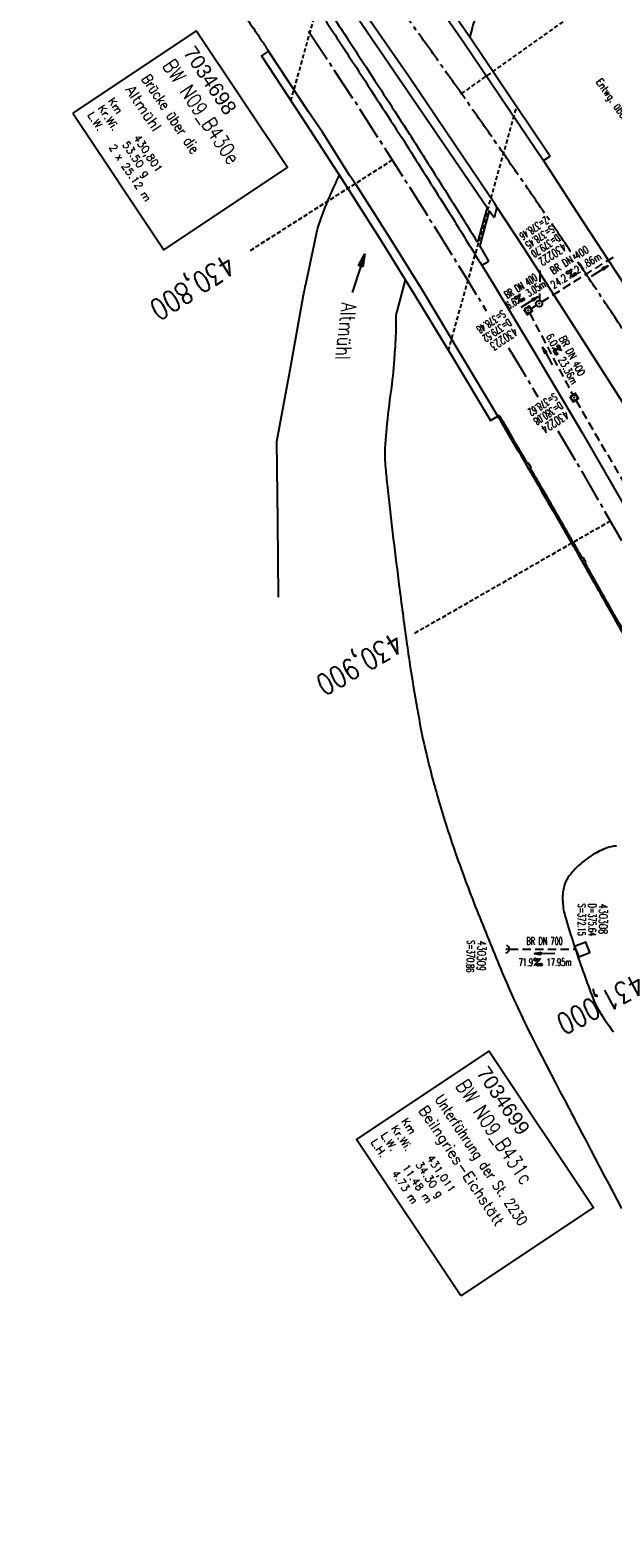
# Model space of a CAD drawing. Extents: x 454519 to 459636, y 422856 to 428936.
# Tile 72 of 82: x 454871 to 455009, y 428106 to 428463. Entities that reach past the tile are written whole.
import ezdxf
from ezdxf.enums import TextEntityAlignment as Align

# ---------------------------------------------------------------- set-up
doc = ezdxf.new("R2010")
doc.units = 0
doc.header["$LTSCALE"] = 2
doc.header["$MEASUREMENT"] = 0
for name, pattern in [('ACHSE', [5.5, 4, -0.5, 0.5, -0.5]), ('AUSGEZOGEN', [0]), ('GESTRICH-X2', [1.5, 1, -0.5]), ('GESTRICHELT', [0.75, 0.5, -0.25])]:
    doc.linetypes.add(name, pattern=pattern)
doc.layers.get('0').update_dxf_attribs({"linetype": 'CONTINUOUS'})
for name, color, linetype in [('ACHSETOP', 1, 'ACHSE'), ('BAUWOTOP', 1, 'AUSGEZOGEN'), ('BAUWUTOP', 1, 'GESTRICHELT'), ('BOESCHG', 8, 'AUSGEZOGEN'), ('BW-SCHRIFT', 1, 'AUSGEZOGEN'), ('FBR', 8, 'CONTINUOUS'), ('HEKTOM', 1, 'GESTRICHELT'), ('KANAL', 7, 'GESTRICH-X2'), ('PFEIL', 7, 'CONTINUOUS'), ('RINNE', 8, 'CONTINUOUS'), ('RRB', 4, 'AUSGEZOGEN'), ('SCHACHTNR', 6, 'CONTINUOUS'), ('SCHRIFT', 7, 'AUSGEZOGEN'), ('SCHSYMBOL', 7, 'CONTINUOUS'), ('TEXTO', 4, 'CONTINUOUS'), ('TEXTU', 4, 'CONTINUOUS')]:
    doc.layers.add(name, color=color, linetype=linetype)
doc.styles.add('ROMANS', font='romans.shx', dxfattribs={"width": 0.8})
doc.styles.add('UNIR-O', font='unir_o.shx')

# ---------------------------------------------------------------- blocks, each defined once
blk = doc.blocks.new('20')
blk.add_lwpolyline([(-0.75, -0.75), (0.75, -0.75), (0.75, 0.75), (-0.75, 0.75)], close=True)
blk.add_circle((0, 0), 0.676)
blk.add_point((0, 0))
blk = doc.blocks.new('PROM')
blk.add_line((1.57, 1.82), (0.02, 0.02))
for centre, radius in [((0.32, 1.51), 0.317), ((0.94, 0.29), 0.283), ((1.64, 0.29), 0.283)]:
    blk.add_circle(centre, radius)
blk.add_arc((0.99, 2.68), 1.03, 239.1414, 303.3549)
blk = doc.blocks.new('PFEIL2')
at = {"color": 0}
for p, q in [((0.88, 0), (-2.4, -0.01)), ((0.88, -0.27), (0.88, 0.28)), ((0.88, 0.28), (2.43, 0.01)), ((0.91, 0.27), (0.88, 0.26)), ((0.97, 0.26), (0.88, 0.25)), ((1.02, 0.25), (0.88, 0.23)), ((1.07, 0.24), (0.88, 0.21)), ((1.13, 0.23), (0.88, 0.19)), ((1.18, 0.22), (0.88, 0.17)), ((1.24, 0.21), (0.88, 0.15)), ((1.29, 0.21), (0.88, 0.14)), ((1.34, 0.2), (0.88, 0.12)), ((1.4, 0.19), (0.88, 0.1)), ((1.45, 0.18), (0.88, 0.08)), ((1.51, 0.17), (0.88, 0.06)), ((1.56, 0.16), (0.88, 0.04)), ((1.61, 0.15), (0.88, 0.02)), ((1.67, 0.14), (0.88, 0.01)), ((1.72, 0.13), (0.88, -0.01)), ((1.78, 0.12), (0.88, -0.03)), ((1.83, 0.11), (0.88, -0.05)), ((1.88, 0.1), (0.88, -0.07)), ((1.94, 0.09), (0.88, -0.09)), ((2.05, 0.08), (0.88, -0.12)), ((1.99, 0.08), (0.88, -0.11)), ((2.1, 0.07), (0.88, -0.14)), ((2.15, 0.06), (0.88, -0.16)), ((2.21, 0.05), (0.88, -0.18)), ((2.26, 0.04), (0.88, -0.2)), ((2.32, 0.03), (0.88, -0.22)), ((2.37, 0.02), (0.88, -0.23)), ((2.42, 0.01), (0.88, -0.25)), ((2.43, 0.01), (0.88, -0.27))]:
    blk.add_line(p, q, dxfattribs=at)
blk = doc.blocks.new('GST')
at = {"color": 0}
blk.add_circle((0, 0), 0.75, dxfattribs=at)
blk.add_point((0, 0), dxfattribs=at)
blk = doc.blocks.new('10')
blk.add_blockref('GST', (0, 0))
blk = doc.blocks.new('42')
at = {"color": 0}
blk.add_arc((-0.02, -0.31), 0.91, 12.5363, 167.4637, dxfattribs=at)
blk.add_point((0, 0), dxfattribs=at)
blk = doc.blocks.new('30S')
at = {"color": 0}
for p, q in [((-0.75, -0.58), (-0.75, 0)), ((-0.75, 0), (0.75, 0)), ((0.75, 0), (0.75, -0.58)), ((0.75, -0.58), (-0.75, -0.58))]:
    blk.add_line(p, q, dxfattribs=at)
blk.add_point((0, 0), dxfattribs=at)
blk = doc.blocks.new('30')
at = {"color": 0}
for p, q in [((-0.75, -0.29), (-0.75, 0.29)), ((-0.75, 0.29), (0.75, 0.29)), ((0.75, 0.29), (0.75, -0.29)), ((0.75, -0.29), (-0.75, -0.29))]:
    blk.add_line(p, q, dxfattribs=at)
blk.add_point((0, 0), dxfattribs=at)

msp = doc.modelspace()

# ---------------------------------------------------------------- linework, layer by layer
at = {"layer": 'ACHSETOP', "flags": 128}
msp.add_lwpolyline([(457915.72, 424851.29, -0.000006), (457913.58, 424853.81, -0.000044), (457913.3, 424854.14), (457897.16, 424873.22, 0.000004), (457889.08, 424882.77, -0.000008), (457881.01, 424892.31, -0.000002), (457872.61, 424902.22, -0.000003), (457864.86, 424911.39), (457848.71, 424930.47, 0.000027), (457843.58, 424936.54, -0.000013), (457838.45, 424942.6, -0.000828), (457837.34, 424943.91, -0.000193), (457832.58, 424949.58, -0.002836), (457826.36, 424957.07, -0.00181), (457816.73, 424968.91, -0.002663), (457809.62, 424977.8, -0.002228), (457801.22, 424988.52, -0.002227), (457793.59, 424998.45, -0.002235), (457786.07, 425008.4, -0.002237), (457778.64, 425018.43, -0.002229), (457771.27, 425028.55, -0.002228), (457764.01, 425038.74, -0.002231), (457756.84, 425048.97, -0.002238), (457749.71, 425059.34, -0.00227), (457742.78, 425069.63, -0.002201), (457734.87, 425081.59, -0.002958), (457729.08, 425090.55, -0.001376), (457721.3, 425102.82, -0.002197), (457716.48, 425110.54, -0.000018), (457715.87, 425111.53, 0.000102), (457715.76, 425111.71, 0.000005), (457709.19, 425122.34, -0.000006), (457702.61, 425132.97), (457689.46, 425154.23), (457676.31, 425175.49), (457663.16, 425196.75, -0.000006), (457656.58, 425207.38, 0.000006), (457650.01, 425218.01), (457636.86, 425239.28), (457623.71, 425260.54, -0.000006), (457617.13, 425271.17, 0.000006), (457610.56, 425281.8), (457597.41, 425303.06), (457584.25, 425324.32, -0.000017), (457577.68, 425334.95, 0.000017), (457571.1, 425345.59, 0.000011), (457564.53, 425356.22, -0.000007), (457557.95, 425366.85, -0.000002), (457550.82, 425378.37, -0.000002), (457544.8, 425388.11, -0.000012), (457538.23, 425398.74, 0.000002), (457531.65, 425409.37, 0.000013), (457522.15, 425424.73, 0.000036), (457518.82, 425430.11, 0.000002), (457518.5, 425430.63, 0.001494), (457513.17, 425439.19, 0.001009), (457505.21, 425451.81, 0.002111), (457499.48, 425460.77, 0.001564), (457491.66, 425472.81, 0.001564), (457484.79, 425483.24, 0.001559), (457477.84, 425493.65, 0.001562), (457470.82, 425504.02, 0.001568), (457463.77, 425514.31, 0.001567), (457456.64, 425524.56, 0.001562), (457449.44, 425534.8, 0.001556), (457442.17, 425544.98, 0.001559), (457434.85, 425555.1, 0.001564), (457427.46, 425565.18, 0.001563), (457420.01, 425575.22, 0.001565), (457412.5, 425585.2, 0.001564), (457404.92, 425595.15, 0.001562), (457397.28, 425605.05, 0.001562), (457389.58, 425614.89, 0.001563), (457381.81, 425624.71, 0.001568), (457374, 425634.44, 0.001561), (457366.14, 425644.12, 0.001554), (457358.17, 425653.79, 0.001558), (457350.15, 425663.42, 0.001564), (457342.11, 425672.95, 0.001572), (457334, 425682.43, 0.001566), (457325.8, 425691.9, 0.00156), (457317.56, 425701.31, 0.001562), (457309.26, 425710.65, 0.00156), (457300.91, 425719.93, 0.001558), (457292.49, 425729.18, 0.001564), (457284, 425738.39, 0.001569), (457275.49, 425747.51, 0.001564), (457266.01, 425757.53, 0.001926), (457258.25, 425765.62, 0.001186), (457247.56, 425776.64, 0.001887), (457240.8, 425783.52, 0.000041), (457237.45, 425786.9, 0.000316), (457237.01, 425787.34, 0.000002), (457228.45, 425795.96, 0.000003), (457223.19, 425801.26), (457205.57, 425819), (457187.95, 425836.74), (457170.34, 425854.48), (457152.72, 425872.22), (457135.11, 425889.96), (457117.49, 425907.69), (457099.87, 425925.43), (457082.26, 425943.17), (457064.64, 425960.91, 0.000014), (457055.83, 425969.78, -0.000014), (457047.03, 425978.65), (457029.41, 425996.39), (457011.79, 426014.13), (456994.18, 426031.87), (456976.56, 426049.61), (456958.95, 426067.35), (456941.33, 426085.09), (456923.71, 426102.82), (456906.1, 426120.56, 0.000014), (456897.29, 426129.43, -0.000014), (456888.48, 426138.3), (456870.86, 426156.04), (456853.25, 426173.78), (456835.63, 426191.52), (456818.02, 426209.26), (456800.4, 426227), (456782.78, 426244.74), (456765.17, 426262.47), (456747.55, 426280.21), (456729.93, 426297.95), (456712.32, 426315.69), (456694.7, 426333.43), (456677.09, 426351.17), (456659.47, 426368.91), (456641.85, 426386.65), (456624.24, 426404.39), (456606.62, 426422.13), (456589.01, 426439.87, 0.000014), (456580.2, 426448.74, -0.000014), (456571.39, 426457.6), (456553.77, 426475.34), (456536.16, 426493.08), (456518.54, 426510.82), (456500.93, 426528.56), (456483.31, 426546.3), (456465.69, 426564.04), (456448.08, 426581.78), (456430.46, 426599.52, 0.000014), (456421.65, 426608.39, -0.000014), (456412.84, 426617.26), (456395.23, 426634.99), (456383.63, 426646.67, 0.000725), (456382.56, 426647.75, 0.000156), (456377.6, 426652.72, 0.002626), (456370.69, 426659.55, 0.001668), (456359.73, 426670.21, 0.002498), (456351.52, 426678.06, 0.002083), (456341.58, 426687.4, 0.002085), (456332.39, 426695.88, 0.002089), (456323.15, 426704.28, 0.002082), (456313.84, 426712.59, 0.002074), (456304.43, 426720.86, 0.002079), (456294.95, 426729.04, 0.002087), (456285.44, 426737.12, 0.002093), (456275.86, 426745.12, 0.002088), (456266.18, 426753.06, 0.002077), (456256.46, 426760.91, 0.002077), (456246.66, 426768.68, 0.002082), (456236.8, 426776.37, 0.002086), (456226.89, 426783.97, 0.002088), (456215.98, 426792.19, 0.002513), (456206.86, 426798.93, 0.001652), (456194.46, 426807.93, 0.002613), (456186.58, 426813.55, 0.000131), (456181.19, 426817.36, 0.000661), (456180.12, 426818.11, 0.000001), (456173.12, 426823.01, -0.000002), (456166.12, 426827.92), (456145.65, 426842.27), (456125.17, 426856.61), (456104.7, 426870.96), (456084.23, 426885.31, 0.000012), (456075.03, 426891.75, -0.000012), (456065.83, 426898.2, -0.00044), (456065.72, 426898.27, -0.000024), (456063.76, 426899.66, -0.003713), (456055.72, 426905.4, -0.002427), (456043.53, 426914.34, -0.004512), (456034.85, 426920.89, -0.003471), (456023.71, 426929.59, -0.003476), (456013.96, 426937.42, -0.003478), (456004.33, 426945.38, -0.003472), (455994.81, 426953.46, -0.003468), (455985.39, 426961.7, -0.003467), (455976.09, 426970.06, -0.003474), (455966.91, 426978.53, -0.003474), (455957.86, 426987.14, -0.003467), (455948.91, 426995.88, -0.00347), (455940.09, 427004.74, -0.003474), (455931.4, 427013.72, -0.003479), (455922.83, 427022.81, -0.003475), (455914.39, 427032.04, -0.003471), (455906.07, 427041.38, -0.003476), (455897.89, 427050.82, -0.00347), (455889.85, 427060.38, -0.003463), (455881.92, 427070.06, -0.00347), (455874.13, 427079.85, -0.003479), (455866.5, 427089.73, -0.003479), (455859, 427099.71, -0.003469), (455851.62, 427109.82, -0.003465), (455844.39, 427120.03, -0.003473), (455837.31, 427130.32, -0.003478), (455830.37, 427140.71, -0.003474), (455823.57, 427151.21, -0.00347), (455816.92, 427161.79, -0.003471), (455810.42, 427172.47, -0.003472), (455804.07, 427183.23, -0.003473), (455797.87, 427194.08, -0.003473), (455791.42, 427205.75, -0.003967), (455785.92, 427216.04, -0.002976), (455778.94, 427229.57, -0.004632), (455774.58, 427238.32, -0.000579), (455770.49, 427246.77, -0.001724), (455769.13, 427249.62, -0.000007), (455765.12, 427258.07, -0.000021), (455763.79, 427260.87), (455753.08, 427283.46), (455742.37, 427306.05), (455731.66, 427328.64, -0.000016), (455726.85, 427338.77, 0.000012), (455722.05, 427348.89, 0.000505), (455721.99, 427349.02, 0.000029), (455720.94, 427351.23, 0.005761), (455716.62, 427360.03, 0.003719), (455709.66, 427373.54, 0.006688), (455704.46, 427383.16, 0.005204), (455697.47, 427395.36, 0.00521), (455691.03, 427406.07, 0.005208), (455684.38, 427416.66, 0.005212), (455677.5, 427427.1, 0.005215), (455670.41, 427437.39, 0.005208), (455663.11, 427447.52, 0.005201), (455655.59, 427457.52, 0.005205), (455647.54, 427467.76, 0.005666), (455639.94, 427477.01, 0.004763), (455630.21, 427488.37, 0.007089), (455623.49, 427495.84, 0.001658), (455615.56, 427504.36, 0.003572), (455611.84, 427508.28, 0.000012), (455608, 427512.26, -0.000027), (455606.32, 427514), (455588.97, 427532), (455571.61, 427550), (455554.26, 427567.99), (455536.91, 427585.99, 0.000014), (455528.23, 427594.99, -0.000014), (455519.55, 427603.99), (455502.2, 427621.98), (455484.85, 427639.98, 0.000002), (455479.31, 427645.72, -0.000001), (455473.77, 427651.47, -0.001156), (455472.6, 427652.69, -0.000265), (455467.53, 427658.01, -0.003963), (455460.87, 427665.1, -0.002525), (455450.56, 427676.37, -0.003728), (455442.98, 427684.88, -0.00312), (455434.07, 427695.16, -0.003121), (455425.99, 427704.71, -0.003125), (455418.05, 427714.35, -0.003131), (455410.22, 427724.09, -0.003129), (455402.51, 427733.93, -0.003124), (455394.93, 427743.86, -0.003122), (455387.47, 427753.9, -0.003123), (455380.13, 427764.03, -0.003127), (455372.93, 427774.24, -0.003128), (455365.85, 427784.53, -0.003125), (455358.9, 427794.93, -0.003121), (455351.83, 427805.8, -0.003366), (455345.4, 427815.97, -0.002883), (455337.58, 427828.68, -0.004268), (455332.42, 427837.34, -0.001081), (455326.42, 427847.67, -0.002226), (455323.54, 427852.71, -0.000009), (455321.01, 427857.17, 0.000021), (455319.97, 427859.01), (455307.64, 427880.76, -0.000002), (455301.48, 427891.64, 0.000005), (455295.32, 427902.52, 0.000005), (455289.16, 427913.39, -0.000006), (455283, 427924.27, -0.000002), (455276.84, 427935.15, -0.000002), (455270.68, 427946.02, -0.000003), (455264.52, 427956.9, 0.000003), (455258.36, 427967.77, 0.000002), (455252.2, 427978.65, 0.000002), (455246.03, 427989.53, 0.000006), (455239.87, 428000.4, -0.000005), (455233.71, 428011.28, -0.000005), (455227.55, 428022.16, 0.000005), (455221.39, 428033.03, 0.000005), (455215.23, 428043.91, -0.000005), (455209.07, 428054.78, -0.000005), (455202.91, 428065.66, 0.000005), (455196.75, 428076.54, 0.000005), (455190.59, 428087.41, -0.000006), (455184.42, 428098.29, -0.000002), (455178.26, 428109.17, -0.000002), (455172.1, 428120.04, -0.000003), (455165.94, 428130.92, 0.000003), (455159.78, 428141.79, 0.000002), (455153.62, 428152.67, 0.000002), (455147.46, 428163.55, 0.000006), (455141.3, 428174.42, -0.000005), (455135.14, 428185.3, -0.000005), (455128.98, 428196.18, 0.000005), (455122.82, 428207.05, 0.000005), (455116.66, 428217.93, -0.000009), (455110.49, 428228.8), (455098.17, 428250.56), (455091.75, 428261.89, 0.000684), (455090.33, 428264.4, 0.000218), (455085.82, 428272.29, 0.001881), (455080.96, 428280.74, 0.001202), (455073.26, 428293.91, 0.001632), (455067.33, 428303.92, 0.001421), (455060.45, 428315.38, 0.001428), (455053.96, 428326.06, 0.001428), (455047.4, 428336.7, 0.00142), (455040.79, 428347.29, 0.001417), (455034.11, 428357.87, 0.001416), (455027.36, 428368.42, 0.00142), (455020.58, 428378.89, 0.001425), (455013.72, 428389.34, 0.001425), (455006.81, 428399.76, 0.001418), (454999.84, 428410.12, 0.001415), (454992.8, 428420.47, 0.001417), (454985.7, 428430.77, 0.00142), (454978.56, 428441.01, 0.001426), (454971.36, 428451.22, 0.001423), (454964.09, 428461.4, 0.00142), (454956.76, 428471.54, 0.001422), (454949.38, 428481.62, 0.001169), (454943.26, 428489.9, 0.001416)], format="xyb", dxfattribs=at)
for points in [[(454937.23, 428462.99), (454948.35, 428446.12), (454961.83, 428425.07), (454975.04, 428403.84), (454979.36, 428396.7)], [(454984.68, 428387.9), (454987.98, 428382.45), (454991.63, 428376.27)], [(454996.38, 428368.21), (455000.68, 428360.92), (455013.16, 428339.26), (455015.88, 428334.43)]]:
    msp.add_lwpolyline(points, dxfattribs=at)
at = {"layer": 'BAUWOTOP'}
for p, q in [((454941.68, 428476.72), (454979.57, 428421.21)), ((454992.95, 428432.29), (454994.55, 428433.38)), ((454979.57, 428421.21), (454977.28, 428413)), ((454980.1, 428420.41), (454977.83, 428412.16)), ((454981.26, 428418.71), (454980.1, 428420.41)), ((454981.91, 428421.27), (454981.26, 428418.71))]:
    msp.add_line(p, q, dxfattribs=at)
at = {"layer": 'BAUWOTOP', "flags": 128}
for points in [[(454939.65, 428509.43), (454946.17, 428500.26), (454946.62, 428499.62), (454960.19, 428480.4), (454974.08, 428460.29), (454986.73, 428441.54), (454987.18, 428440.89), (454992.95, 428432.29)], [(454941.21, 428510.55), (454947.75, 428501.38), (454948.2, 428500.73), (454961.77, 428481.5), (454975.68, 428461.38), (454988.33, 428442.62), (454988.78, 428441.97), (454994.55, 428433.38)], [(454981.91, 428421.27), (454981.42, 428422.02), (454974.19, 428432.82), (454961.02, 428452.27), (454947.37, 428472.03), (454941.23, 428480.76)], [(454927.79, 428458.26), (454926.11, 428457.17), (454935.62, 428442.67), (454945.24, 428427.83), (454954.61, 428413.04), (454962.55, 428400.24), (454971.52, 428385.46), (454980.38, 428370.71), (454982.11, 428371.75), (454973.35, 428386.35), (454964.34, 428401.4), (454956.51, 428414.03), (454948.57, 428426.59), (454947.07, 428428.71), (454940.56, 428439.02), (454937.28, 428443.84), (454927.79, 428458.26)], [(454980.01, 428408.5), (454977.83, 428412.16)], [(454978.32, 428407.49), (454980.01, 428408.5)]]:
    msp.add_lwpolyline(points, dxfattribs=at)
msp.add_lwpolyline([(454937.54, 428471.16, -0.000812), (454944.92, 428459.98, -0.001614), (454948.6, 428454.34, -0.000018), (454959.51, 428437.52, -0.001295), (454959.66, 428437.28, -0.00149), (454959.81, 428437.05, -0.000024), (454969.1, 428422.35, -0.002137), (454972.21, 428417.39, -0.001075), (454978.32, 428407.49)], format="xyb", dxfattribs=at)
at = {"layer": 'BAUWOTOP'}
msp.add_lwpolyline([(454940.03, 428470.98, -0.002885), (454946.58, 428461.08, -0.001614), (454950.28, 428455.43, -0.000018), (454961.18, 428438.6, -0.001295), (454961.34, 428438.36, -0.00149), (454961.5, 428438.11, -0.000024), (454970.79, 428423.42, -0.002137), (454973.91, 428418.44, -0.000592), (454977.28, 428413, -0.001075)], format="xyb", dxfattribs=at)
at = {"layer": 'BAUWUTOP', "flags": 128}
for points in [[(454948.17, 428500.78), (454933.04, 428446.6)], [(454970.42, 428387.27), (454986.62, 428445.18)]]:
    msp.add_lwpolyline(points, dxfattribs=at)
at = {"layer": 'BOESCHG'}
for points in [[(454998.66, 428532.48, -0.012142), (454993.92, 428512.47, -0.024071), (454990.8, 428502.57, -0.000955), (454980.78, 428475.51, -0.006953), (454979.34, 428471.82, -0.011433), (454976.7, 428465.69, 0.042747), (454976.09, 428464.01), (454975.47, 428461.68)], [(454930.1, 428328.81), (454929.94, 428346.79), (454929.77, 428365.73), (454932.86, 428382.68), (454936.17, 428400.88, -0.006926), (454936.58, 428402.96, -0.001197), (454939.14, 428414.96, -0.036038), (454940.22, 428418.63, -0.023053), (454944.58, 428428.86)], [(454960.18, 428404.07), (454958.18, 428396.55, 0.069454), (454957.93, 428394.53, -0.022283), (454957.76, 428388.22, -0.000494), (454957.57, 428385.47, -0.001021), (454957.47, 428384.14, -0.016092), (454956.63, 428376.59, 0.013816), (454955.63, 428367.8, 0.006086), (454955.34, 428363.88, 0.019318), (454955.31, 428362.64, 0.010066), (454955.34, 428361.64, 0.006315), (454955.45, 428360.05, 0.006675), (454955.88, 428355.55, 0.002606), (454957.18, 428344.03, 0.002374), (454958.59, 428332.57, 0.002013), (454960.37, 428319.08, 0.005568), (454961.45, 428311.74, 0.00384), (454963.23, 428301.12, 0.015223), (454965.19, 428291.6, 0.01277), (454968.16, 428280.4, 0.012932), (454972.13, 428268.04, 0.010966), (454977.5, 428253.71, 0.003563), (454983.19, 428239.78, 0.008468), (454985.72, 428233.98, 0.002571), (454988.85, 428227.24, 0.007783), (454989.92, 428225.03, 0.001752), (454991.84, 428221.3, 0.001152), (454994.79, 428215.63, 0.001167), (455011.49, 428183.85, 0.001533)], [(455024.42, 428159.59, 0.000003), (455026.62, 428155.49, 0.001648)]]:
    msp.add_lwpolyline(points, format="xyb", dxfattribs=at)
at = {"layer": 'BW-SCHRIFT'}
for points in [[(454881.36, 428443.57), (454902.94, 428411.17), (454932.23, 428430.67), (454910.57, 428463.08)], [(454973.35, 428163.16), (454948.66, 428200.21), (454980.1, 428221.21), (455004.81, 428184.13)]]:
    msp.add_lwpolyline(points, close=True, dxfattribs=at)
at = {"layer": 'FBR'}
msp.add_line((454995.62, 428428.18), (454992.95, 428432.29), dxfattribs=at)
at = {"layer": 'FBR', "flags": 128}
for points in [[(455069.92, 428245.03, -0.000338), (455076.76, 428231.97, -0.000572), (455080.79, 428224.24, -0.000002), (455088.31, 428209.77, -0.001209), (455088.32, 428209.74, -0.000016), (455090.57, 428205.37, -0.000003), (455100.94, 428185.17, -0.000002), (455106.02, 428175.27, 0.000075), (455111.11, 428165.37, 0.000482), (455112.87, 428161.94, -0.000082), (455123.31, 428141.71, -0.00003), (455133.77, 428121.41, -0.000648), (455134.25, 428120.48, -0.00077), (455134.39, 428120.21, 0.000203), (455134.92, 428119.17, 0.000593), (455142.42, 428104.49, 0.000802)], [(455049.4, 428251.42, 0.000275), (455046.54, 428256.76, 0.001092), (455045.82, 428258.1, 0.000015), (455035.23, 428277.72, 0.000503), (455034.91, 428278.31, 0.000653), (455030.21, 428286.95, 0.000495), (455023.97, 428298.33, 0.000951), (455017.65, 428309.8, 0.001471), (455013.53, 428317.18, 0.001706), (455008.43, 428326.2, -0.001595), (455002.97, 428335.84, -0.000571), (455002.1, 428337.4, 0.002682), (455001.91, 428337.73, 0.00081), (455001.67, 428338.15, 0.000127), (455000.17, 428340.76, 0.000071), (454992.5, 428354.01, 0.000193), (454989.66, 428358.92, 0.000089), (454989.47, 428359.24, 0.000031), (454988.93, 428360.17, 0.001309), (454988.82, 428360.35, 0.000028), (454983.74, 428369.02, 0.001644), (454983.42, 428369.55, 0.000396), (454982.11, 428371.75)]]:
    msp.add_lwpolyline(points, format="xyb", dxfattribs=at)
at = {"layer": 'FBR'}
for points in [[(454922.71, 428465.84, -0.00001), (454925.65, 428461.49, -0.002215), (454926.28, 428460.55, -0.000914), (454927.79, 428458.26)], [(455216.39, 428018.66, 0.000007), (455228.11, 427997.94, -0.000109), (455228.82, 427996.7, -0.000318), (455234.45, 427986.71, 0.000288), (455240.68, 427975.68, 0.000805), (455243.58, 427970.57, -0.000818), (455246.48, 427965.47, -0.00225), (455249.06, 427960.85, 0.001877), (455252.15, 427955.31, 0.001394), (455254.7, 427950.82, -0.001107), (455257.91, 427945.16, -0.002142), (455261.13, 427939.41, 0.00248), (455263.91, 427934.44, 0.003455), (455266.96, 427929.14, -0.003156), (455270.3, 427923.35, -0.000966), (455273.32, 427918.02, 0.001224), (455275.7, 427913.82, 0.000744), (455279.11, 427907.85, -0.000827)]]:
    msp.add_lwpolyline(points, format="xyb", dxfattribs=at)
at = {"layer": 'FBR', "flags": 128}
for points in [[(455046.7, 428348.92), (455037.02, 428364.35), (455023.4, 428385.74), (455013.24, 428401.2), (455000.91, 428420.01), (454995.62, 428428.18)], [(454981.91, 428421.27), (454988.29, 428411.52), (455000.12, 428393.07), (455010.14, 428377.5), (455023.63, 428356.12), (455035.55, 428336.85), (455048.3, 428315.68), (455052.92, 428307.54)], [(454978.32, 428407.49), (454981.07, 428402.99)], [(454981.07, 428402.99), (454990.65, 428387.15), (455002.32, 428367.56), (455014.52, 428346.3), (455026.27, 428325.55), (455038.25, 428304.02), (455050.45, 428281.86), (455051.27, 428280.24)]]:
    msp.add_lwpolyline(points, dxfattribs=at)
at = {"layer": 'HEKTOM'}
for p, q in [((454973.53, 428448.16), (455006.19, 428471.25)), ((454957.16, 428432.44), (454923.44, 428410.94)), ((455008.81, 428346.84), (454961.97, 428319.96))]:
    msp.add_line(p, q, dxfattribs=at)
at = {"layer": 'KANAL'}
for p, q in [((454992.56, 428398.81), (455009.81, 428409.59)), ((454989.97, 428397.19), (454991.28, 428398)), ((454989.69, 428396.12), (454999.88, 428376.78)), ((455000.62, 428375.47), (455024.03, 428335.34)), ((454984.97, 428245.34), (455000.58, 428245.37))]:
    msp.add_line(p, q, dxfattribs=at)
at = {"layer": 'RINNE'}
for p, q in [((454982.11, 428371.75), (454982.66, 428371.6)), ((454982.84, 428370.52), (454983.39, 428370.38)), ((454983.57, 428369.3), (454984.12, 428369.15)), ((454984.29, 428368.07), (454984.84, 428367.93)), ((454985.01, 428366.85), (454985.56, 428366.71)), ((454985.73, 428365.63), (454986.27, 428365.49)), ((454986.44, 428364.41), (454986.99, 428364.27)), ((454987.16, 428363.19), (454987.71, 428363.04)), ((454987.88, 428361.97), (454988.43, 428361.82)), ((454988.6, 428360.74), (454989.04, 428360.63)), ((454990.01, 428358.3), (454990.56, 428358.16)), ((454990.72, 428357.09), (454991.26, 428356.94)), ((454991.43, 428355.87), (454991.97, 428355.72)), ((454992.13, 428354.65), (454992.68, 428354.51)), ((454992.84, 428353.43), (454993.38, 428353.29)), ((454993.54, 428352.21), (454994.09, 428352.07)), ((454994.25, 428350.99), (454994.79, 428350.85)), ((454994.95, 428349.77), (454995.49, 428349.63)), ((454995.66, 428348.56), (454996.2, 428348.41)), ((454996.36, 428347.34), (454996.9, 428347.19)), ((454997.06, 428346.12), (454997.61, 428345.98)), ((454997.77, 428344.9), (454998.31, 428344.76)), ((454998.47, 428343.68), (454999.02, 428343.54)), ((454999.18, 428342.46), (454999.72, 428342.32)), ((454999.88, 428341.25), (455000.43, 428341.1)), ((455000.59, 428340.03), (455001.13, 428339.88)), ((455001.29, 428338.81), (455001.84, 428338.67)), ((455002.67, 428336.38), (455003.21, 428336.24)), ((455003.35, 428335.17), (455003.89, 428335.03)), ((455004.04, 428333.95), (455004.57, 428333.81)), ((455004.72, 428332.74), (455005.26, 428332.6)), ((455005.41, 428331.53), (455005.95, 428331.39)), ((455006.09, 428330.31), (455006.63, 428330.17)), ((455006.78, 428329.1), (455007.32, 428328.96)), ((455007.47, 428327.88), (455008.01, 428327.74)), ((455008.16, 428326.67), (455008.71, 428326.53)), ((455008.86, 428325.45), (455009.4, 428325.31))]:
    msp.add_line(p, q, dxfattribs=at)
for points in [[(455217.03, 428045.11, 0.000501), (455223.27, 428034.1, 0.000006), (455234.12, 428014.97, 0.000039), (455235.72, 428012.15, 0.000063), (455244.84, 427996.08, -0.000147), (455248.73, 427989.22, -0.000688), (455253.89, 427980.1, 0.000512), (455260.81, 427967.84, 0.000034), (455266.75, 427957.35, -0.000061), (455272.68, 427946.87, -0.000019), (455278.97, 427935.75, 0.000067), (455285.27, 427924.64, 0.000074), (455291.27, 427914.04, -0.000002), (455297.27, 427903.45, -0.000081), (455302.91, 427893.48, 0.000066), (455309.85, 427881.22, 0.003081)], [(455217.38, 428045.31, 0.000501), (455223.61, 428034.3, 0.000006), (455234.47, 428015.17, 0.000039), (455236.06, 428012.35, 0.000063), (455245.19, 427996.27, -0.000147), (455249.08, 427989.42, -0.000688), (455254.24, 427980.29, 0.000512), (455261.16, 427968.04, 0.000034), (455267.09, 427957.55, -0.000061), (455273.03, 427947.07, -0.000019), (455279.32, 427935.95, 0.000067), (455285.61, 427924.83, 0.000074), (455291.61, 427914.24, -0.000002), (455297.61, 427903.65, -0.000081), (455303.26, 427893.67, 0.000066), (455310.2, 427881.41, 0.003081)], [(454989.11, 428360.66, 0.000028), (454984.08, 428369.22, 0.001644), (454983.77, 428369.75, 0.000396), (454982.45, 428371.95, 0.000396)], [(455002.1, 428338.2, 0.000281), (455002.02, 428338.35, 0.000127), (455000.51, 428340.96, 0.000071), (454992.85, 428354.21, 0.000193), (454990, 428359.12, 0.000067), (454989.86, 428359.37, 0.000031)], [(455049.75, 428251.61, 0.000275), (455046.9, 428256.95, 0.001092), (455046.17, 428258.3, 0.000015), (455035.58, 428277.91, 0.000503), (455035.26, 428278.5, 0.000653), (455030.56, 428287.14, 0.000495), (455024.32, 428298.52, 0.000951), (455018, 428309.99, 0.001471), (455013.88, 428317.38, 0.001706), (455008.78, 428326.4, -0.001595), (455003.32, 428336.04, -0.000314), (455002.84, 428336.89, 0.002682)]]:
    msp.add_lwpolyline(points, format="xyb", dxfattribs=at)
at = {"layer": 'RINNE', "flags": 128}
msp.add_lwpolyline([(454982.11, 428371.75), (454982.45, 428371.95)], dxfattribs=at)
msp.add_lwpolyline([(455049.4, 428251.42, 0.000275), (455046.54, 428256.76, 0.001092), (455045.82, 428258.1, 0.000015), (455035.23, 428277.72, 0.000503), (455034.91, 428278.31, 0.000653), (455030.21, 428286.95, 0.000495), (455023.97, 428298.33, 0.000951), (455017.65, 428309.8, 0.001471), (455013.53, 428317.18, 0.001706), (455008.43, 428326.2, -0.001595), (455002.97, 428335.84, -0.000571), (455002.1, 428337.4, 0.002682), (455001.91, 428337.73, 0.00081), (455001.67, 428338.15, 0.000127), (455000.17, 428340.76, 0.000071), (454992.5, 428354.01, 0.000193), (454989.66, 428358.92, 0.000089), (454989.47, 428359.24, 0.000031), (454988.93, 428360.17, 0.001309), (454988.82, 428360.35, 0.000028), (454983.74, 428369.02, 0.001644), (454983.42, 428369.55, 0.000396), (454982.11, 428371.75)], format="xyb", dxfattribs=at)
at = {"layer": 'RRB'}
msp.add_lwpolyline([(455010.25, 428269.8, 0.06313), (455008.97, 428269.63, 0.063156), (455005.51, 428268.23, 0.051859), (455001.8, 428265.62, 0.057278), (454998.74, 428262.26, 0.106343), (454997.75, 428259.99, 0.064758), (454997.51, 428256.62, 0.05728), (454998.16, 428252.85, 0.007145), (455000.16, 428246.42, 0.00724), (455002.31, 428240.14, 0.003398), (455004.4, 428234.45, 0.011594), (455005.06, 428232.8, 0.039762), (455006.24, 428230.56, 0.017209), (455009.53, 428225.73, 0.035122)], format="xyb", dxfattribs=at)
at = {"layer": 'SCHACHTNR'}
for p, q in [((454992.15, 428403.56), (454992.18, 428406.27)), ((454992.09, 428399.13), (454992.11, 428400.78))]:
    msp.add_line(p, q, dxfattribs=at)
at = {"layer": 'SCHSYMBOL', "flags": 128}
msp.add_lwpolyline([(455000.33, 428246.01), (455001.33, 428243.53), (455003.95, 428244.58), (455002.96, 428247.04), (455000.33, 428246.01)], dxfattribs=at)

# ---------------------------------------------------------------- block references
at = {"layer": 'PFEIL'}
for p, rotation in [((455006.26, 428406.12), 32.0251), ((454989.62, 428398.76), 32.0253), ((454993.9, 428385.99), 117.8133), ((454993.21, 428244.37), 180.1022000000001)]:
    msp.add_blockref('PFEIL2', p, dxfattribs=dict(at, rotation=rotation))
at = {"layer": 'SCHRIFT', "xscale": 2.000000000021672, "yscale": 2.000000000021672, "zscale": 2.000000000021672, "rotation": 71.89234587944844}
msp.add_blockref('PFEIL2', (454949.09, 428405.6), dxfattribs=at)
at = {"layer": 'SCHSYMBOL'}
for name, p, rotation in [('10', (454991.92, 428398.4), 303.9352), ('20', (454989.34, 428396.79), 303.9379), ('20', (455000.24, 428376.12), 303.3277), ('30S', (454989.14, 428359.81), 120.1684982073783), ('30', (455002.38, 428337.5), 299.4398444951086), ('42', (454984.23, 428245.35), 265.8729699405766)]:
    msp.add_blockref(name, p, dxfattribs=dict(at, rotation=rotation))
at = {"layer": 'TEXTU'}
for p, rotation in [((454999.24, 428404.29), 32.0251), ((454986.98, 428398.33), 32.0253), ((454994.99, 428387.82), 297.8133000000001), ((454990.71, 428241.36), 0.1022)]:
    msp.add_blockref('PROM', p, dxfattribs=dict(at, rotation=rotation))

# ---------------------------------------------------------------- texts
at = {"layer": 'BW-SCHRIFT'}
for s, height, rotation, style, p in [('7034698', 3.5, 303.754, 'UNIR-O', (454907.4, 428457.92)), ('Altmühl', 2.5, 303.754, 'ROMANS', (454893.7, 428449.05)), ('Kr.Wi.', 1.8, 303.754, 'ROMANS', (454887.2, 428444.71)), ('Km', 1.8, 303.754, 'ROMANS', (454889.64, 428446.42)), ('L.W.   2 x 25.12 m', 1.8, 303.754, 'ROMANS', (454884.76, 428443.08)), ('430,801', 1.8, 303.754, 'ROMANS', (454895.67, 428437.66)), ('53.50 g', 1.8, 303.754, 'ROMANS', (454893.03, 428436.15)), ('7034699', 3.5, 303.7607, 'UNIR-O', (454976.93, 428216.05)), ('Km', 1.8, 303.7607, 'ROMANS', (454959.17, 428204.54)), ('Beilngries-Eichstätt', 2.5, 303.7607, 'ROMANS', (454963.23, 428207.18)), ('L.W.   11.48 m', 1.8, 303.7607, 'ROMANS', (454954.29, 428201.21)), ('Kr.Wi.', 1.8, 303.7607, 'ROMANS', (454956.73, 428202.84)), ('L.H.   4.73 m', 1.8, 303.7607, 'ROMANS', (454951.9, 428199.59)), ('34.30 g', 1.8, 303.7607, 'ROMANS', (454962.56, 428194.28)), ('431,011', 1.8, 303.7607, 'ROMANS', (454965.2, 428195.79))]:
    msp.add_text(s, height=height, rotation=rotation, dxfattribs=dict(at, style=style)).set_placement(p)
at = {"layer": 'BW-SCHRIFT', "style": 'ROMANS', "width": 0.8}
for s, height, rotation, p in [('BW N09_B430e', 3.5, 303.754, (454902.48, 428454.81)), ('Brücke über die ', 2.5, 303.754, (454897.55, 428451.64)), ('BW N09_B431c', 3.5, 303.7607, (454972.01, 428212.94)), ('Unterführung der St. 2230', 2.5, 303.7607, (454967.08, 428209.77))]:
    msp.add_text(s, height=height, rotation=rotation, dxfattribs=at).set_placement(p)
at = {"layer": 'HEKTOM', "style": 'ROMANS', "width": 0.8}
for s, rotation, p in [('430,800', 212.5229, (454917.88, 428410.34)), ('430,900', 209.8516, (454957.84, 428320.67)), ('431,000', 208.0687, (455015.2, 428239.77))]:
    msp.add_text(s, height=5, rotation=rotation, dxfattribs=at).set_placement(p)
at = {"layer": 'SCHACHTNR', "style": 'ROMANS'}
for s, height, rotation, width, p in [('Z=378.46', 1.8, 213.9352, 0.6, (454993.38, 428419.14)), ('S=378.45', 1.8, 213.9352, 0.6, (454994.79, 428417.05)), ('D=379.70', 1.8, 213.9352, 0.6, (454996.16, 428414.99)), ('430222', 2, 213.9352, 0.7, (454997.57, 428412.89)), ('S=378.48', 1.8, 213.9379, 0.6, (454983.23, 428396.98)), ('D=379.52', 1.8, 213.9379, 0.6, (454984.64, 428394.92)), ('430223', 2, 213.9379, 0.7, (454986.05, 428392.86)), ('S=378.62', 1.8, 213.3277, 0.6, (454995.48, 428377.32)), ('D=380.08', 1.8, 213.3277, 0.6, (454996.82, 428375.22)), ('430224', 2, 213.3277, 0.7, (454998.2, 428373.13)), ('S=372.15', 1.8, 269.7489, 0.6, (455001.15, 428256.14)), ('D=375.64', 1.8, 269.7489, 0.6, (455003.65, 428256.12)), ('430308', 2, 269.7489, 0.7, (455006.15, 428256.13)), ('S=370.86', 1.8, 268.1286, 0.6, (454974.9, 428247.49)), ('430309', 2, 268.1286, 0.7, (454977.4, 428247.41))]:
    msp.add_text(s, height=height, rotation=rotation, dxfattribs=dict(at, width=width)).set_placement(p)
at = {"layer": 'SCHRIFT', "style": 'ROMANS', "width": 0.8}
msp.add_text('Entwg. über Graben in Altmühl', height=1.8, rotation=305.0702, dxfattribs=at).set_placement((455005.29, 428450.95))
at = {"layer": 'SCHRIFT', "style": 'ROMANS', "oblique": 353, "width": 0.8}
msp.add_text('Altmühl', height=3.5, rotation=263.4199, dxfattribs=at).set_placement((454945.14, 428398.6))
at = {"layer": 'TEXTO', "style": 'ROMANS'}
for s, rotation, width, p in [('BR DN 400', 32.0251, 0.75, (454999.55, 428407.96)), ('BR DN 400', 32.0253, 0.6, (454988.05, 428401.79)), ('BR DN 400', 297.8133, 0.75, (454998.96, 428385.61)), ('BR DN 700', 0.1022, 0.6, (454993.22, 428246.38))]:
    msp.add_text(s, height=1.8, rotation=rotation, dxfattribs=dict(at, width=width)).set_placement(p, align=Align.CENTER)
at = {"layer": 'TEXTU', "style": 'ROMANS'}
for s, rotation, width, p in [('21.86m', 32.0251, 0.75, (455000.98, 428405.43)), ('24.2', 32.0251, 0.75, (454995.37, 428401.87)), ('3.05m', 32.0253, 0.6, (454989.53, 428399.92)), ('6.6', 32.0253, 0.6, (454984.78, 428396.95)), ('6.0', 297.8133, 0.75, (454993.51, 428390.67)), ('23.36m', 297.8133, 0.75, (454996.38, 428385.17)), ('71.9', 0.1022, 0.6, (454987.06, 428241.34)), ('17.95m', 0.1022, 0.6, (454993.72, 428241.37))]:
    msp.add_text(s, height=1.8, rotation=rotation, dxfattribs=dict(at, width=width)).set_placement(p)

doc.saveas('drawing.dxf')
